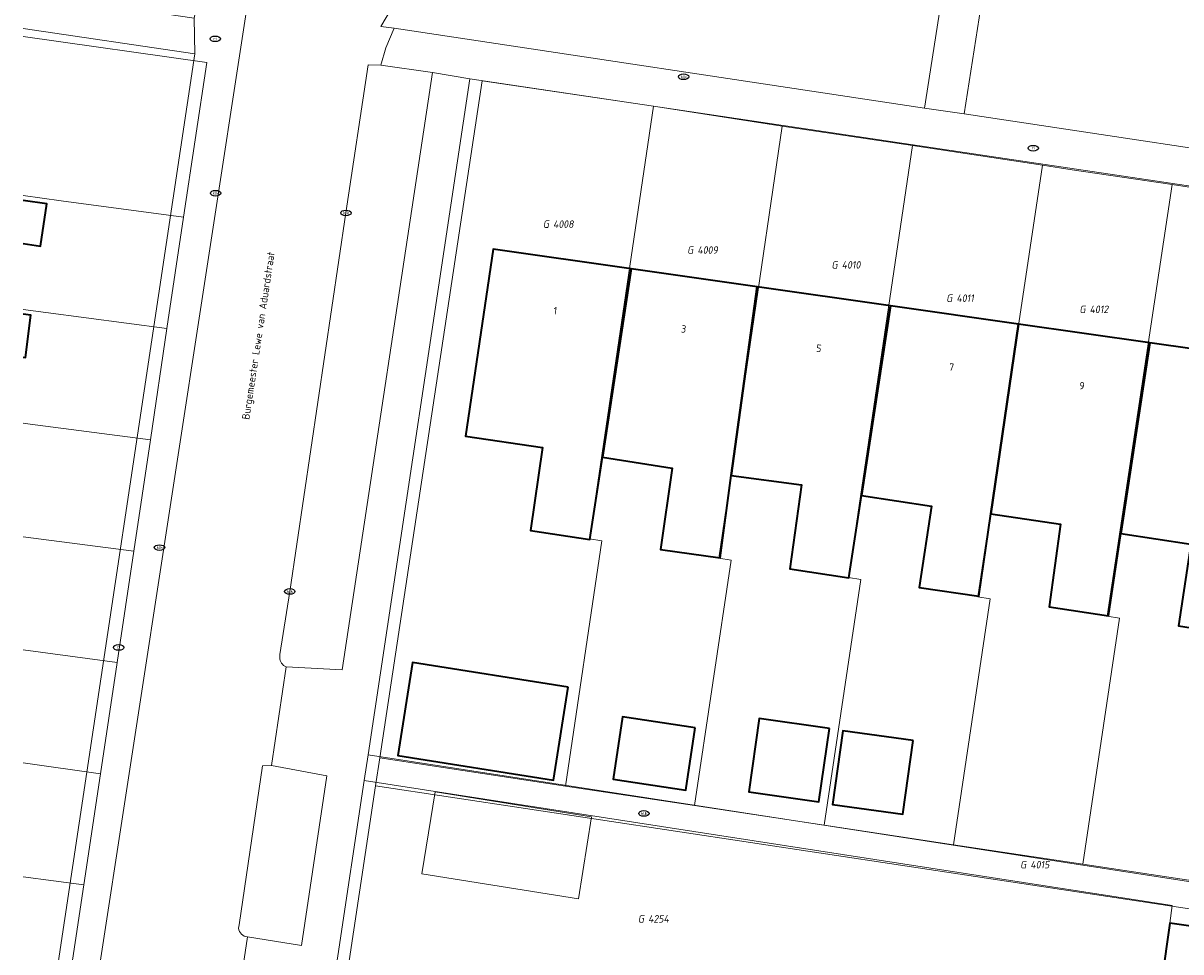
# Model space of a CAD drawing. Header units: metres. Extents: x 253395 to 254027, y 592765 to 593194.
# Tile 10 of 173: x 253395 to 253451, y 592853 to 592898. Entities that reach past the tile are written whole.
import ezdxf
from ezdxf.enums import TextEntityAlignment as Align
from ezdxf.lldxf.tags import DXFTag

# ---------------------------------------------------------------- set-up
doc = ezdxf.new("R2010")
doc.units = ezdxf.units.M
for name, color, linetype, lineweight in [('B-WE-GR-GROENVOORZIENING-GV', 254, 'Continuous', 18), ('B-WE-IE-MEUBILAIR-S', 254, 'Continuous', 25), ('B-WE-KG-GRENS_PERCEEL-G', 254, 'KG-PERCEEL-SO', 18), ('B-WE-KG-GRENS_PERCEEL-S', 254, 'Continuous', 25), ('B-WE-OG-BEBOUWING-GV', 254, 'Continuous', 35), ('B-WE-OG-BEBOUWING-T18', 254, 'Continuous', 18), ('B-WE-OG-BEBOUWING_OVERBOUWING-GV', 254, 'Continuous', 18), ('B-WE-OG-TERREIN_BEGROEID-GV', 254, 'Continuous', 18), ('B-WE-OG-TERREIN_ERF-GV', 254, 'Continuous', 18), ('B-WE-OG-TOPOGRAFIE-T18', 254, 'Continuous', 18), ('B-WE-VH-OPENVERHARDING-GV', 254, 'Continuous', 18)]:
    doc.layers.add(name, color=color, linetype=linetype, lineweight=lineweight)
doc.styles.add('NLCS-ISO', font='txt')
doc.styles.add('NLCS-ISO-M200-T18', font='txt', dxfattribs={"height": 0.36})
doc.styles.get("Standard").update_dxf_attribs({"font": 'simplex.shx'})
tags = doc.linetypes.add('KG-PERCEEL-SO', pattern='A,5.5,-2,["P",Standard,S=1.8,R=0,X=-0.5,Y=-0.9],-2,5.5,-2,[5,NLCS.SHX,S=0.75,R=0,X=0,Y=0],-2', length=19).pattern_tags.tags
tags[6] = DXFTag(74, 10)

# ---------------------------------------------------------------- blocks, each defined once
blk = doc.blocks.new('SIE-MEUBILAIR_PUT_RIOOLPUT-SO')
blk.add_ellipse((0, 0), major_axis=(1.25, 0), ratio=0.54)
at = {"style": 'NLCS-ISO'}
blk.add_text('ri', height=0.75, dxfattribs=at).set_placement((-0.04, 0.07), align=Align.MIDDLE_CENTER)
blk = doc.blocks.new('SIE-MEUBILAIR_PUT_KOLK-SO')
blk.add_ellipse((0, 0), major_axis=(1.25, 0), ratio=0.54)
at = {"style": 'NLCS-ISO'}
blk.add_text('klk', height=0.75, dxfattribs=at).set_placement((0.03, 0), align=Align.MIDDLE_CENTER)
blk = doc.blocks.new('SKG-PERCEELNUMMER-SO')
at = {"style": 'NLCS-ISO', "oblique": 10, "flags": 1}
for tag, p in [('GEMEENTECODE', (0, 2.55)), ('PERCEELGROOTTE', (0, -2.45))]:
    blk.add_attdef(tag, text='', height=1.8, dxfattribs=at).set_placement(p, align=Align.MIDDLE_CENTER)
at = {"style": 'NLCS-ISO', "oblique": 10}
blk.add_attdef('SECTIE', text='', height=1.8, dxfattribs=at).set_placement((-0.5, 0), align=Align.MIDDLE_RIGHT)
blk.add_attdef('PERCEELNUMMER', text='', height=1.8, dxfattribs=at).set_placement((0.5, 0), align=Align.MIDDLE_LEFT)

msp = doc.modelspace()

# ---------------------------------------------------------------- linework, layer by layer
at = {"layer": 'B-WE-GR-GROENVOORZIENING-GV'}
msp.add_lwpolyline([(253410.114, 592861.499), (253407.447, 592861.993), (253407.02, 592861.971), (253405.885, 592854.333), (253405.868, 592854.254), (253405.866, 592854.172), (253405.879, 592854.092), (253405.907, 592854.015), (253405.948, 592853.945), (253406.001, 592853.884), (253406.065, 592853.833), (253406.137, 592853.795), (253406.214, 592853.771), (253406.295, 592853.761), (253408.895, 592853.344)], close=True, dxfattribs=at)
at = {"layer": 'B-WE-KG-GRENS_PERCEEL-G'}
for points in [[(253395.499, 592897.05), (253404.333, 592895.799), (253403.219, 592888.351)], [(253425.817, 592893.693), (253417.577, 592894.912), (253412.655, 592862.355)], [(253425.817, 592893.693), (253422.752, 592872.888), (253423.345, 592872.799), (253421.586, 592861.006)], [(253432.013, 592892.737), (253425.817, 592893.693)], [(253432.013, 592892.737), (253428.974, 592871.959), (253429.567, 592871.87), (253427.804, 592860.066)], [(253438.283, 592891.808), (253432.013, 592892.737)], [(253438.283, 592891.808), (253435.205, 592871.029), (253435.798, 592870.94), (253434.033, 592859.125)], [(253444.545, 592890.852), (253438.283, 592891.808)], [(253444.545, 592890.852), (253441.426, 592870.101), (253442.019, 592870.012), (253440.255, 592858.185)], [(253450.781, 592889.922), (253445.963, 592890.631), (253444.545, 592890.852)], [(253450.781, 592889.922), (253447.648, 592869.172), (253448.241, 592869.083), (253446.472, 592857.246)], [(253459.417, 592888.604), (253450.781, 592889.922)], [(253395.499, 592889.401), (253397.334, 592889.147), (253403.219, 592888.351)], [(253402.418, 592882.999), (253403.219, 592888.351)], [(253395.499, 592883.923), (253396.588, 592883.772), (253402.418, 592882.999)], [(253401.618, 592877.647), (253402.418, 592882.999)], [(253395.499, 592878.456), (253395.843, 592878.408), (253401.618, 592877.647)], [(253401.618, 592877.647), (253400.817, 592872.295)], [(253400.817, 592872.295), (253395.499, 592872.991)], [(253400.817, 592872.295), (253400.018, 592866.952)], [(253395.499, 592867.547), (253400.018, 592866.952)], [(253400.018, 592866.952), (253399.217, 592861.6)], [(253399.217, 592861.6), (253395.499, 592862.114)], [(253412.655, 592862.355), (253412.454, 592861.02)], [(253412.655, 592862.355), (253421.586, 592861.006)], [(253399.217, 592861.6), (253398.417, 592856.249)], [(253412.454, 592861.02), (253408.831, 592836.949), (253410.083, 592835.091), (253445.643, 592829.825)], [(253412.454, 592861.02), (253470.183, 592852.297)], [(253421.586, 592861.006), (253427.804, 592860.066)], [(253427.804, 592860.066), (253434.033, 592859.125)], [(253434.033, 592859.125), (253440.255, 592858.185)], [(253440.255, 592858.185), (253446.472, 592857.246)], [(253446.472, 592857.246), (253454.749, 592855.995)], [(253395.499, 592856.644), (253398.417, 592856.249)], [(253398.417, 592856.249), (253397.59, 592850.718), (253397.01, 592848.604), (253395.499, 592848.835)]]:
    msp.add_lwpolyline(points, dxfattribs=at)
at = {"layer": 'B-WE-OG-BEBOUWING-GV'}
for points in [[(253395.499, 592887.089), (253396.327, 592886.969), (253396.635, 592888.993), (253395.499, 592889.163)], [(253395.499, 592881.627), (253395.615, 592881.61), (253395.872, 592883.645), (253395.499, 592883.699)]]:
    msp.add_lwpolyline(points, dxfattribs=at)
for points in [[(253424.754, 592885.867), (253418.109, 592886.814), (253416.781, 592877.835), (253420.48, 592877.288), (253419.905, 592873.296), (253422.761, 592872.858), (253423.367, 592876.812)], [(253430.812, 592885.004), (253424.754, 592885.867), (253423.367, 592876.812), (253426.728, 592876.297), (253426.156, 592872.372), (253429.025, 592871.979), (253429.568, 592875.942)], [(253437.223, 592884.091), (253430.812, 592885.004), (253429.568, 592875.942), (253432.937, 592875.48), (253432.376, 592871.452), (253435.226, 592871.016), (253435.83, 592874.97)], [(253443.378, 592883.214), (253437.223, 592884.091), (253435.83, 592874.97), (253439.191, 592874.457), (253438.609, 592870.551), (253441.47, 592870.134), (253442.048, 592874.092)], [(253449.702, 592882.313), (253443.378, 592883.214), (253442.048, 592874.092), (253445.412, 592873.601), (253444.853, 592869.626), (253447.713, 592869.192), (253448.313, 592873.147)], [(253456.148, 592881.395), (253449.702, 592882.313), (253448.313, 592873.147), (253451.674, 592872.637), (253451.081, 592868.705), (253453.932, 592868.267), (253454.54, 592872.22), (253454.837, 592872.175)], [(253421.727, 592865.753), (253414.231, 592866.945), (253413.521, 592862.481), (253421.017, 592861.29)], [(253427.832, 592863.807), (253424.333, 592864.336), (253423.88, 592861.343), (253427.38, 592860.814)], [(253434.286, 592863.766), (253430.911, 592864.253), (253430.404, 592860.735), (253433.778, 592860.249)], [(253438.313, 592863.192), (253434.933, 592863.667), (253434.435, 592860.121), (253437.816, 592859.647)], [(253453.479, 592854.018), (253450.657, 592854.418), (253449.905, 592849.112), (253452.74, 592848.711)]]:
    msp.add_lwpolyline(points, close=True, dxfattribs=at)
at = {"layer": 'B-WE-OG-BEBOUWING_OVERBOUWING-GV'}
msp.add_lwpolyline([(253422.848, 592859.523), (253415.318, 592860.735), (253414.683, 592856.791), (253422.213, 592855.579)], close=True, dxfattribs=at)
at = {"layer": 'B-WE-OG-TERREIN_BEGROEID-GV'}
for points in [[(253451.608, 592902.028), (253450.21, 592902.55), (253448.824, 592903.105), (253447.453, 592903.692), (253446.095, 592904.312), (253444.752, 592904.962), (253443.425, 592905.645), (253442.372, 592903.596), (253440.763, 592893.317), (253459.479, 592890.504)], [(253413.477, 592898.836), (253412.711, 592897.525), (253413.351, 592897.437), (253438.865, 592893.602), (253440.519, 592904.182)]]:
    msp.add_lwpolyline(points, dxfattribs=at)
msp.add_lwpolyline([(253415.19, 592895.312), (253412.712, 592895.662), (253412.098, 592895.68), (253411.028, 592888.56), (253408.323, 592870.361), (253407.852, 592867.332), (253407.841, 592867.261), (253407.84, 592867.189), (253407.848, 592867.117), (253407.866, 592867.047), (253407.894, 592866.98), (253407.929, 592866.917), (253407.973, 592866.86), (253408.025, 592866.809), (253408.082, 592866.766), (253408.145, 592866.73), (253410.84, 592866.596)], close=True, dxfattribs=at)
at = {"layer": 'B-WE-OG-TERREIN_ERF-GV'}
for points in [[(253395.499, 592848.836), (253396.078, 592848.747), (253396.275, 592849.013), (253396.572, 592849.52), (253396.815, 592850.055), (253403.754, 592896.212), (253395.499, 592897.425)], [(253459.422, 592888.686), (253416.995, 592895.015), (253412.093, 592862.501), (253470.266, 592853.531)], [(253395.499, 592889.163), (253396.635, 592888.993), (253396.327, 592886.969), (253395.499, 592887.089)], [(253453.932, 592868.267), (253451.081, 592868.705), (253451.674, 592872.637), (253448.313, 592873.147), (253447.713, 592869.192), (253444.853, 592869.626), (253445.412, 592873.601), (253442.048, 592874.092), (253441.47, 592870.134), (253438.609, 592870.551), (253439.191, 592874.457), (253435.83, 592874.97), (253435.226, 592871.016), (253432.376, 592871.452), (253432.937, 592875.48), (253429.568, 592875.942), (253429.025, 592871.979), (253426.156, 592872.372), (253426.728, 592876.297), (253423.367, 592876.812), (253422.761, 592872.858), (253419.905, 592873.296), (253420.48, 592877.288), (253416.781, 592877.835), (253418.109, 592886.814), (253424.754, 592885.867), (253430.812, 592885.004), (253437.223, 592884.091), (253443.378, 592883.214), (253449.702, 592882.313), (253456.148, 592881.395)], [(253395.499, 592883.699), (253395.872, 592883.645), (253395.615, 592881.61), (253395.499, 592881.627)]]:
    msp.add_lwpolyline(points, dxfattribs=at)
for points in [[(253421.727, 592865.753), (253421.017, 592861.29), (253413.521, 592862.481), (253414.231, 592866.945)], [(253427.832, 592863.807), (253427.38, 592860.814), (253423.88, 592861.343), (253424.333, 592864.336)], [(253434.286, 592863.766), (253433.778, 592860.249), (253430.404, 592860.735), (253430.911, 592864.253)], [(253437.816, 592859.647), (253434.435, 592860.121), (253434.933, 592863.667), (253438.313, 592863.192)], [(253449.905, 592849.112), (253450.657, 592854.418), (253450.776, 592855.264), (253411.908, 592861.28), (253410.636, 592852.842), (253408.202, 592837.004), (253409.774, 592834.881), (253445.59, 592829.449), (253446.335, 592834.719), (253448.224, 592834.436), (253449.462, 592841.975), (253449.171, 592842.589)]]:
    msp.add_lwpolyline(points, close=True, dxfattribs=at)
at = {"layer": 'B-WE-VH-OPENVERHARDING-GV'}
for points in [[(253406.253, 592898.411), (253406.451, 592899.351), (253406.668, 592900.039), (253406.941, 592900.706), (253407.27, 592901.347), (253407.65, 592901.959), (253408.081, 592902.538), (253417.696, 592913.363), (253418.982, 592914.868), (253419.616, 592915.521), (253418.044, 592916.829), (253416.217, 592914.633), (253406.043, 592903.651), (253405.204, 592902.523), (253404.517, 592900.996), (253404.02, 592899.321), (253403.722, 592897.931), (253403.754, 592896.212), (253396.815, 592850.055), (253398.616, 592849.37), (253398.768, 592849.909), (253398.876, 592850.458)], [(253442.372, 592903.596), (253443.425, 592905.645), (253443.034, 592905.853), (253442.644, 592906.065), (253442.255, 592906.279), (253441.868, 592906.496), (253441.483, 592906.716), (253440.519, 592904.182), (253438.865, 592893.602), (253440.763, 592893.317)], [(253459.479, 592890.504), (253440.763, 592893.317), (253438.865, 592893.602), (253413.351, 592897.437), (253412.944, 592896.503), (253412.712, 592895.662), (253415.19, 592895.312), (253416.995, 592895.015), (253459.422, 592888.686), (253509.53, 592881.097), (253509.829, 592882.856), (253509.246, 592882.967), (253506.513, 592883.38), (253504.592, 592883.671)]]:
    msp.add_lwpolyline(points, close=True, dxfattribs=at)
for points in [[(253395.499, 592897.425), (253403.754, 592896.212), (253403.722, 592897.931), (253395.499, 592899.146)], [(253405.713, 592849.894), (253406.295, 592853.761), (253406.214, 592853.771), (253406.137, 592853.795), (253406.065, 592853.833), (253406.001, 592853.884), (253405.948, 592853.945), (253405.907, 592854.015), (253405.879, 592854.092), (253405.866, 592854.172), (253405.868, 592854.254), (253405.885, 592854.333), (253407.02, 592861.971), (253407.447, 592861.993), (253408.145, 592866.73), (253408.082, 592866.766), (253408.025, 592866.809), (253407.973, 592866.86), (253407.929, 592866.917), (253407.894, 592866.98), (253407.866, 592867.047), (253407.848, 592867.117), (253407.84, 592867.189), (253407.841, 592867.261), (253407.852, 592867.332), (253408.323, 592870.361), (253411.028, 592888.56), (253412.098, 592895.68), (253412.712, 592895.662), (253412.944, 592896.503), (253413.351, 592897.437), (253412.711, 592897.525), (253413.477, 592898.836)], [(253406.253, 592898.411), (253398.876, 592850.458)], [(253410.636, 592852.842), (253411.908, 592861.28), (253412.093, 592862.501), (253416.995, 592895.015), (253415.19, 592895.312), (253410.84, 592866.596), (253408.145, 592866.73), (253407.447, 592861.993), (253410.114, 592861.499), (253408.895, 592853.344), (253406.295, 592853.761), (253405.713, 592849.894)], [(253470.665, 592852.931), (253470.695, 592853.068), (253470.68, 592853.207), (253470.622, 592853.335), (253470.527, 592853.438), (253470.404, 592853.506), (253470.266, 592853.531), (253412.093, 592862.501), (253411.908, 592861.28), (253450.776, 592855.264), (253450.657, 592854.418), (253453.479, 592854.018), (253456.315, 592853.617), (253459.004, 592853.236), (253461.82, 592852.837)]]:
    msp.add_lwpolyline(points, dxfattribs=at)

# ---------------------------------------------------------------- block references
at = {"layer": 'B-WE-IE-MEUBILAIR-S', "xscale": 0.2, "yscale": 0.2, "zscale": 0.2}
for name, p in [('SIE-MEUBILAIR_PUT_RIOOLPUT-SO', (253404.739, 592896.931)), ('SIE-MEUBILAIR_PUT_KOLK-SO', (253427.274, 592895.108)), ('SIE-MEUBILAIR_PUT_RIOOLPUT-SO', (253444.095, 592891.673)), ('SIE-MEUBILAIR_PUT_KOLK-SO', (253404.755, 592889.509)), ('SIE-MEUBILAIR_PUT_KOLK-SO', (253411.028, 592888.56)), ('SIE-MEUBILAIR_PUT_KOLK-SO', (253402.06, 592872.47)), ('SIE-MEUBILAIR_PUT_KOLK-SO', (253408.323, 592870.361)), ('SIE-MEUBILAIR_PUT_RIOOLPUT-SO', (253400.094, 592867.671)), ('SIE-MEUBILAIR_PUT_KOLK-SO', (253425.366, 592859.689))]:
    msp.add_blockref(name, p, dxfattribs=at)
at = {"layer": 'B-WE-KG-GRENS_PERCEEL-S', "xscale": 0.2, "yscale": 0.2, "zscale": 0.2}
for p, values in [((253420.895, 592888.022), {'PERCEELNUMMER': '4008', 'SECTIE': 'G'}), ((253427.837, 592886.776), {'PERCEELNUMMER': '4009', 'SECTIE': 'G'}), ((253434.78, 592886.064), {'PERCEELNUMMER': '4010', 'SECTIE': 'G'}), ((253440.299, 592884.462), {'PERCEELNUMMER': '4011', 'SECTIE': 'G'}), ((253446.707, 592883.927), {'PERCEELNUMMER': '4012', 'SECTIE': 'G'}), ((253443.855, 592857.225), {'PERCEELNUMMER': '4015', 'SECTIE': 'G'}), ((253425.466, 592854.621), {'PERCEELNUMMER': '4254', 'SECTIE': 'G'})]:
    msp.add_blockref('SKG-PERCEELNUMMER-SO', p, dxfattribs=at).add_auto_attribs(values)

# ---------------------------------------------------------------- texts
at = {"layer": 'B-WE-OG-BEBOUWING-T18', "style": 'NLCS-ISO-M200-T18'}
for s, rotation, p in [('1', 351.9, (253421.1, 592883.862)), ('3', 351.9, (253427.277, 592882.982)), ('5', 351.8, (253433.78, 592882.052)), ('7', 351.9, (253440.16, 592881.147)), ('9', 351.9, (253446.438, 592880.253))]:
    msp.add_text(s, height=0.36, rotation=rotation, dxfattribs=at).set_placement(p, align=Align.MIDDLE)
at = {"layer": 'B-WE-OG-TOPOGRAFIE-T18', "style": 'NLCS-ISO-M200-T18'}
msp.add_text('Burgemeester Lewe van Aduardstraat', height=0.36, rotation=81.3, dxfattribs=at).set_placement((253406.866, 592882.65), align=Align.MIDDLE)

doc.saveas('drawing.dxf')
